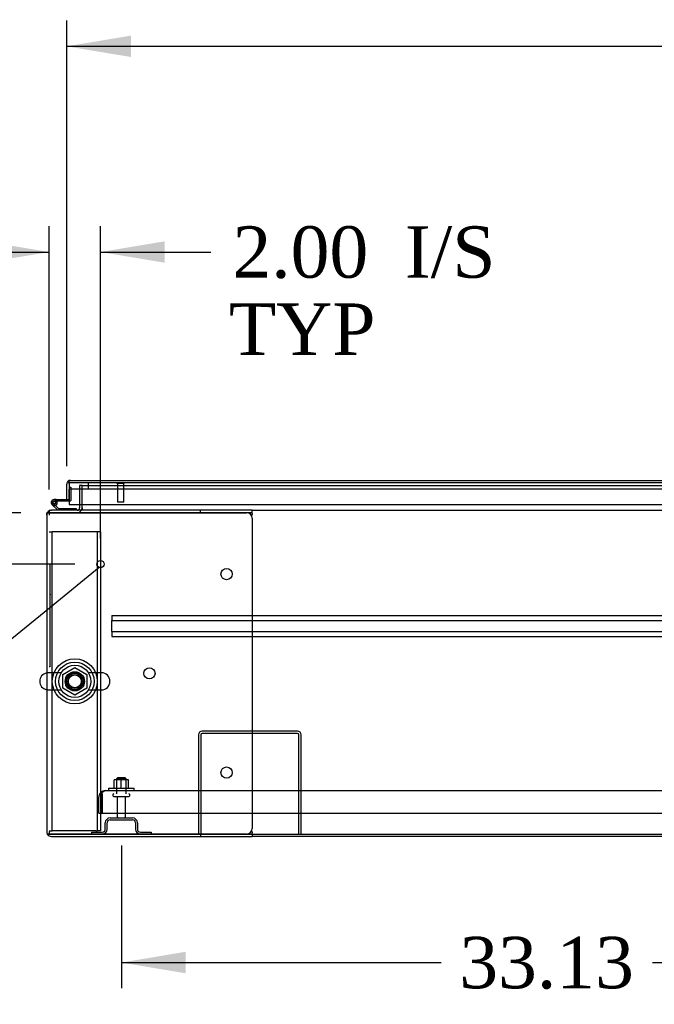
# Model space of a CAD drawing. Header units: inches. Extents: x 2 to 538, y -2 to 358.
# Tile 5 of 22: x 129 to 153, y 35 to 73. Entities that reach past the tile are written whole.
import ezdxf
from ezdxf import colors
from ezdxf.entities.mleader import LeaderData, LeaderLine
from ezdxf.enums import TextEntityAlignment as Align
from ezdxf.lldxf.tags import DXFTag
from ezdxf.math import Vec2, Vec3

# ---------------------------------------------------------------- set-up
doc = ezdxf.new("R2010")
doc.units = ezdxf.units.IN
doc.header["$MEASUREMENT"] = 0
for name, color, linetype in [('COM40565', 7, 'Continuous'), ('COM43135', 7, 'Continuous'), ('COM50521', 7, 'Continuous'), ('COM50570', 7, 'Continuous'), ('COM50799-5', 7, 'Continuous'), ('COM54578-68', 7, 'Continuous'), ('COM54928-3', 7, 'Continuous'), ('COM55702-64', 7, 'Continuous'), ('COM71159-5', 7, 'Continuous'), ('COM71163-7', 7, 'Continuous'), ('Default', 7, 'Continuous'), ('GSK11033', 7, 'Continuous'), ('NTS166105', 7, 'Continuous'), ('NTS166905', 7, 'Continuous'), ('QLB20205', 7, 'Continuous'), ('SCS00680', 7, 'Continuous'), ('STD21878', 7, 'Continuous'), ('STD26094', 7, 'Continuous'), ('WAF25059', 7, 'Continuous'), ('WAF25362', 7, 'Continuous'), ('WAM254785', 7, 'Continuous')]:
    doc.layers.add(name, color=color, linetype=linetype)
doc.styles.add('SEACAD_Times_New_Roman', font='times.ttf')
tags = doc.linetypes.add('HIDDEN2', pattern=[0.1875, 0.125, -0.0625]).pattern_tags.tags
tags[6:7] = [DXFTag(74, 4), DXFTag(75, 0), DXFTag(340, '0'), DXFTag(46, 0.0), DXFTag(50, 0.0), DXFTag(44, 0.0), DXFTag(45, 0.0)]
tags[4:5] = [DXFTag(74, 4), DXFTag(75, 0), DXFTag(340, '0'), DXFTag(46, 0.0), DXFTag(50, 0.0), DXFTag(44, 0.0), DXFTag(45, 0.0)]
doc.dimstyles.new('HAMMOND_(STH_-_540x360)', dxfattribs={"dimtxt": 2, "dimasz": 2.5, "dimexe": 1, "dimexo": 1, "dimgap": 0.5, "dimtad": 0, "dimtih": 1, "dimtoh": 1, "dimzin": 0, "dimdsep": 46, "dimtxsty": 'SEACAD_Times_New_Roman', "dimblk1": '_SE_FILLED', "dimblk2": '_SE_FILLED', "dimsah": 1, "dimcen": 1, "dimadec": 0, "dimazin": 0, "dimtfac": 0.8, "dimtofl": 0, "dimtmove": 0, "dimatfit": 3, "dimfxl": 1, "dimtolj": 1, "dimtzin": 0, "dimarcsym": 0})

# ---------------------------------------------------------------- blocks, each defined once
blk = doc.blocks.new('_SE_FILLED')
at = {"color": 0}
blk.add_line((0, 0), (-1, 0), dxfattribs=at)
blk.add_solid([(0, 0), (-1, -0.1665), (-1, 0.1665), (0, 0)], dxfattribs=at)
blk = doc.blocks.new('SE1')
at = {"layer": 'COM40565', "color": 7, "linetype": 'HIDDEN2'}
for p, q in [((129.748, 53.379), (129.873, 53.379)), ((129.933, 53.379), (129.873, 53.379)), ((129.873, 41.754), (129.873, 53.379)), ((131.563, 53.379), (129.933, 53.379)), ((131.623, 53.379), (131.563, 53.379)), ((131.623, 53.379), (131.623, 41.754)), ((131.748, 53.379), (131.623, 53.379)), ((131.748, 53.379), (131.748, 41.754)), ((129.748, 41.754), (129.873, 41.754)), ((129.933, 41.754), (129.873, 41.754)), ((131.563, 41.754), (129.933, 41.754)), ((131.563, 41.754), (131.623, 41.754)), ((131.748, 41.754), (131.623, 41.754))]:
    blk.add_line(p, q, dxfattribs=at)
blk.add_circle((130.748, 47.567), 0.375, dxfattribs=at)
at = {"layer": 'COM43135', "color": 7, "linetype": 'HIDDEN2'}
for p, q in [((131.934, 43.316), (199.434, 43.316)), ((131.934, 43.316), (131.934, 43.316)), ((131.934, 43.316), (131.934, 43.316)), ((131.684, 42.441), (131.684, 43.066)), ((131.809, 43.193), (131.759, 43.244)), ((131.809, 43.193), (131.809, 43.066)), ((131.809, 43.066), (131.809, 43.066)), ((131.809, 42.441), (131.809, 43.066)), ((131.81, 43.066), (131.81, 43.244)), ((131.81, 43.066), (131.81, 42.441)), ((131.684, 42.441), (131.809, 42.441)), ((131.81, 42.441), (199.559, 42.441))]:
    blk.add_line(p, q, dxfattribs=at)
for start, end in [(90.1219, 134.5601), (90, 90.0436), (134.5601, 180)]:
    blk.add_arc((131.934, 43.066), 0.25, start, end, dxfattribs=at)
blk.add_open_spline([(131.81, 43.244), (131.83, 43.267), (131.851, 43.285), (131.893, 43.309), (131.913, 43.316), (131.934, 43.316)], degree=3, knots=[0, 0, 0, 0, 0.5, 0.5, 1, 1, 1, 1], dxfattribs=at)
at = {"layer": 'COM50521', "color": 7, "linetype": 'HIDDEN2'}
for p, q in [((139.416, 45.629), (135.702, 45.629)), ((135.559, 45.486), (135.559, 41.629)), ((135.654, 45.486), (135.654, 41.629)), ((139.416, 45.534), (135.702, 45.534)), ((139.464, 41.629), (139.464, 45.486)), ((139.559, 41.629), (139.559, 45.486))]:
    blk.add_line(p, q, dxfattribs=at)
for centre, radius, start, end in [((135.702, 45.486), 0.143, 90, 180), ((139.416, 45.486), 0.143, 0, 90), ((135.702, 45.486), 0.048, 90, 180), ((139.416, 45.486), 0.048, 0, 90)]:
    blk.add_arc(centre, radius, start, end, dxfattribs=at)
at = {"layer": 'COM50570', "color": 7, "linetype": 'HIDDEN2'}
for p, q in [((132.184, 50.127), (132.184, 50.084)), ((132.184, 50.127), (199.184, 50.127)), ((132.184, 50.084), (132.184, 49.982)), ((132.184, 49.982), (132.184, 49.939)), ((132.184, 49.502), (132.184, 49.939)), ((132.184, 49.939), (199.184, 49.939)), ((132.184, 49.502), (132.184, 49.459)), ((132.184, 49.502), (199.184, 49.502)), ((132.184, 49.459), (132.184, 49.357)), ((132.184, 49.357), (132.184, 49.314)), ((132.184, 49.314), (199.184, 49.314))]:
    blk.add_line(p, q, dxfattribs=at)
at = {"layer": 'COM50799-5', "color": 7, "linetype": 'Continuous'}
for p, q in [((130.434, 54.637), (130.434, 55.239)), ((130.529, 55.302), (130.49, 55.352)), ((130.529, 55.239), (130.529, 55.352)), ((130.529, 55.302), (130.529, 55.239)), ((130.529, 55.239), (130.529, 55.239)), ((130.529, 55.239), (130.529, 54.444)), ((130.577, 55.382), (130.576, 55.382)), ((130.577, 55.382), (130.577, 55.382)), ((130.577, 55.382), (165.416, 55.382)), ((130.529, 54.637), (130.529, 55.037)), ((130.434, 54.637), (130.529, 54.637)), ((130.529, 54.444), (165.416, 54.444))]:
    blk.add_line(p, q, dxfattribs=at)
for start, end in [(127.5036, 180), (90.1561, 127.5036), (90, 90.0762)]:
    blk.add_arc((130.577, 55.239), 0.143, start, end, dxfattribs=at)
blk.add_open_spline([(130.529, 55.352), (130.537, 55.362), (130.545, 55.369), (130.557, 55.377), (130.561, 55.379), (130.569, 55.381), (130.573, 55.382), (130.577, 55.382)], degree=3, knots=[0, 0, 0, 0, 0.5, 0.5, 0.75, 0.75, 1, 1, 1, 1], dxfattribs=at)
at = {"layer": 'COM54578-68', "color": 7, "linetype": 'HIDDEN2'}
for p, q in [((130.529, 55.125), (130.591, 55.125)), ((130.591, 55.125), (130.591, 54.6)), ((129.886, 54.507), (129.886, 54.532)), ((129.936, 54.582), (129.961, 54.582)), ((129.961, 54.457), (129.936, 54.457)), ((129.949, 54.575), (130.052, 54.575)), ((130.065, 54.53), (130.003, 54.525)), ((130.011, 54.532), (130.011, 54.507)), ((130.566, 54.575), (130.529, 54.575))]:
    blk.add_line(p, q, dxfattribs=at)
at = {"layer": 'COM54578-68', "color": 7, "linetype": 'Continuous'}
for p, q in [((130.081, 54.222), (129.87, 54.433)), ((129.912, 54.478), (130.107, 54.284)), ((130.016, 54.637), (129.949, 54.637)), ((130.066, 54.52), (130.004, 54.52)), ((130.016, 54.637), (130.434, 54.637)), ((130.052, 54.575), (130.072, 54.575)), ((130.529, 54.575), (130.072, 54.575)), ((130.107, 54.284), (130.801, 54.284)), ((130.801, 54.284), (130.801, 54.222))]:
    blk.add_line(p, q, dxfattribs=at)
blk.add_circle((129.949, 54.52), 0.05, dxfattribs=at)
for radius, start, end in [(0.117, 0, 227.608), (0.055, 0, 228.8041), (0.055, 228.8041, 0), (0.117, 287.0274, 0), (0.135, 24.0421, 60.0736)]:
    blk.add_arc((129.949, 54.52), radius, start, end, dxfattribs=at)
at = {"layer": 'COM54578-68', "color": 7, "linetype": 'HIDDEN2'}
for centre, radius, start, end in [((129.949, 54.52), 0.117, 227.608, 287.0274), ((129.936, 54.532), 0.05, 90, 180), ((129.936, 54.507), 0.05, 180, 270), ((129.961, 54.532), 0.05, 0, 90), ((129.961, 54.507), 0.05, 270, 0), ((130.566, 54.6), 0.025, 270, 0)]:
    blk.add_arc(centre, radius, start, end, dxfattribs=at)
at = {"layer": 'COM54928-3', "color": 7, "linetype": 'Continuous'}
for p, q in [((129.653, 54.032), (129.653, 41.724)), ((129.678, 54.127), (129.843, 54.127)), ((129.843, 54.127), (129.678, 54.127)), ((135.644, 54.222), (129.843, 54.222)), ((129.843, 54.127), (129.843, 54.127)), ((135.644, 54.127), (129.843, 54.127)), ((129.843, 54.127), (137.433, 54.127)), ((137.653, 54.222), (135.644, 54.222)), ((135.644, 54.127), (135.644, 54.222)), ((137.653, 54.127), (135.644, 54.127)), ((137.632, 53.999), (137.638, 54.032)), ((137.653, 54.127), (137.653, 54.222)), ((137.653, 54.099), (137.653, 54.127)), ((137.653, 53.907), (137.653, 41.849)), ((137.638, 41.724), (137.632, 41.756)), ((129.678, 41.629), (129.843, 41.629)), ((129.843, 41.629), (129.678, 41.629)), ((129.843, 41.629), (129.843, 41.629)), ((129.843, 41.629), (135.644, 41.629)), ((137.433, 41.629), (129.843, 41.629)), ((129.843, 41.534), (135.644, 41.534)), ((135.644, 41.629), (135.644, 41.534)), ((135.644, 41.629), (137.653, 41.629)), ((135.644, 41.534), (137.653, 41.534)), ((137.653, 41.629), (137.653, 41.657)), ((137.653, 41.629), (137.653, 41.534))]:
    blk.add_line(p, q, dxfattribs=at)
for centre in [(136.653, 51.737), (133.653, 47.878), (136.653, 44.019)]:
    blk.add_circle(centre, 0.218, dxfattribs=at)
for centre, radius, start, end in [((129.843, 54.032), 0.19, 150, 180), ((129.843, 54.032), 0.19, 90, 150), ((137.433, 53.907), 0.22, 0, 90), ((138.641, 53.854), 1.018, 166.0666, 169.9308), ((137.433, 41.849), 0.22, 270, 0), ((129.843, 41.724), 0.19, 180, 210), ((129.843, 41.724), 0.19, 210, 270), ((138.641, 41.902), 1.018, 190.0692, 193.9334)]:
    blk.add_arc(centre, radius, start, end, dxfattribs=at)
for centre, start_param, end_param in [((129.843, 54.032), 2.617994, 3.141593), ((129.843, 41.724), 3.141593, 3.665191)]:
    blk.add_ellipse(centre, major_axis=(0.19, 0), ratio=0.999171, start_param=start_param, end_param=end_param, dxfattribs=at)
at = {"layer": 'COM55702-64', "color": 7, "linetype": 'HIDDEN2'}
for p, q in [((132.121, 42.254), (132.996, 42.254)), ((132.121, 42.182), (132.996, 42.182)), ((131.934, 41.816), (131.934, 42.066)), ((132.006, 41.816), (132.006, 42.066)), ((133.112, 42.066), (133.112, 41.816)), ((133.184, 42.066), (133.184, 41.816)), ((131.396, 41.701), (131.818, 41.701)), ((131.396, 41.701), (131.396, 41.629)), ((133.299, 41.701), (133.721, 41.701)), ((133.721, 41.701), (133.721, 41.629))]:
    blk.add_line(p, q, dxfattribs=at)
for centre, radius, start, end in [((132.121, 42.066), 0.188, 90, 180), ((132.121, 42.066), 0.116, 90, 180), ((132.996, 42.066), 0.188, 0, 90), ((132.996, 42.066), 0.116, 0, 90), ((131.818, 41.816), 0.188, 270, 0), ((131.818, 41.816), 0.116, 270, 0), ((133.299, 41.816), 0.188, 180, 270), ((133.299, 41.816), 0.116, 180, 270)]:
    blk.add_arc(centre, radius, start, end, dxfattribs=at)
at = {"layer": 'COM71159-5', "color": 7, "linetype": 'HIDDEN2'}
for p, q in [((130.933, 55.189), (130.933, 54.444)), ((131.028, 55.189), (130.933, 55.189))]:
    blk.add_line(p, q, dxfattribs=at)
at = {"layer": 'COM71159-5', "color": 7, "linetype": 'Continuous'}
for p, q in [((130.933, 54.444), (130.933, 54.317)), ((129.678, 54.127), (129.653, 54.127)), ((129.653, 54.032), (129.653, 54.127)), ((165.494, 41.534), (137.653, 41.534))]:
    blk.add_line(p, q, dxfattribs=at)
for radius, start in [(0.095, 270), (0.19, 330)]:
    blk.add_arc((130.838, 54.317), radius, start, 0, dxfattribs=at)
at = {"layer": 'COM71159-5', "color": 7, "linetype": 'HIDDEN2'}
blk.add_arc((130.838, 54.317), 0.19, 270, 330, dxfattribs=at)
at = {"layer": 'COM71163-7', "color": 7, "linetype": 'HIDDEN2'}
for p, q in [((131.028, 54.444), (131.028, 55.189)), ((131.028, 55.189), (200.341, 55.189)), ((129.748, 54.196), (129.748, 54.032)), ((129.748, 41.724), (129.748, 41.629))]:
    blk.add_line(p, q, dxfattribs=at)
at = {"layer": 'COM71163-7', "color": 7, "linetype": 'Continuous'}
for p, q in [((131.028, 54.317), (131.028, 54.444)), ((129.748, 54.222), (129.843, 54.222)), ((129.748, 54.222), (129.748, 54.196)), ((131.028, 54.317), (131.028, 54.222)), ((137.653, 54.222), (193.716, 54.222)), ((137.653, 41.629), (193.716, 41.629))]:
    blk.add_line(p, q, dxfattribs=at)
at = {"layer": 'GSK11033', "color": 7, "linetype": 'HIDDEN2'}
for p, q in [((165.416, 55.287), (130.529, 55.287)), ((131.279, 55.037), (131.279, 55.287)), ((165.416, 55.037), (130.529, 55.037))]:
    blk.add_line(p, q, dxfattribs=at)
at = {"layer": 'GSK11033', "color": 7, "linetype": 'Continuous'}
for p, q in [((130.529, 55.287), (130.529, 55.287)), ((130.529, 55.287), (130.529, 55.037)), ((130.529, 55.037), (130.529, 55.037))]:
    blk.add_line(p, q, dxfattribs=at)
at = {"layer": 'NTS166105', "color": 7, "linetype": 'HIDDEN2'}
for p, q in [((132.558, 43.732), (132.283, 43.732)), ((132.283, 43.412), (132.283, 43.732)), ((132.833, 43.732), (132.558, 43.732)), ((132.558, 43.412), (132.558, 43.732)), ((132.833, 43.412), (132.833, 43.732))]:
    blk.add_line(p, q, dxfattribs=at)
at = {"layer": 'NTS166905', "color": 7, "linetype": 'HIDDEN2'}
for p, q in [((130.283, 47.83), (130.752, 48.104)), ((130.752, 48.104), (131.213, 47.83)), ((130.283, 47.304), (130.283, 47.83)), ((131.213, 47.83), (131.213, 47.304)), ((130.748, 47.032), (130.283, 47.304)), ((131.213, 47.304), (130.748, 47.032))]:
    blk.add_line(p, q, dxfattribs=at)
blk.add_circle((130.748, 47.567), 0.263, dxfattribs=at)
at = {"layer": 'QLB20205', "color": 7, "linetype": 'HIDDEN2'}
for p, q in [((129.778, 52.127), (129.748, 52.127)), ((129.778, 52.127), (129.778, 51.752)), ((129.778, 51.752), (129.778, 48.502)), ((129.795, 50.954), (129.778, 50.954)), ((129.793, 50.954), (129.793, 50.933)), ((129.793, 50.933), (129.778, 50.933)), ((129.795, 50.92), (129.778, 50.92)), ((129.793, 50.918), (129.778, 50.918)), ((129.793, 50.907), (129.778, 50.907)), ((129.793, 50.879), (129.778, 50.879)), ((129.793, 50.794), (129.778, 50.794)), ((129.793, 50.777), (129.778, 50.777)), ((129.778, 50.776), (129.795, 50.776)), ((129.778, 50.776), (129.795, 50.776)), ((129.795, 50.736), (129.778, 50.736)), ((129.793, 50.564), (129.778, 50.564)), ((129.793, 50.926), (129.793, 50.933)), ((129.793, 50.907), (129.793, 50.918)), ((129.793, 50.879), (129.793, 50.907)), ((129.793, 50.794), (129.793, 50.879)), ((129.793, 50.777), (129.793, 50.794)), ((129.793, 50.726), (129.793, 50.733)), ((129.793, 50.564), (129.793, 50.726)), ((129.793, 50.632), (129.795, 50.632)), ((129.795, 50.529), (129.778, 50.529)), ((129.793, 50.379), (129.778, 50.379)), ((129.793, 50.357), (129.778, 50.357)), ((129.778, 50.35), (129.795, 50.35)), ((129.793, 50.3), (129.778, 50.3)), ((129.793, 50.519), (129.793, 50.527)), ((129.793, 50.41), (129.793, 50.519)), ((129.793, 50.379), (129.793, 50.41)), ((129.793, 50.357), (129.793, 50.379)), ((129.793, 50.159), (129.793, 50.3)), ((129.795, 50.293), (129.793, 50.293)), ((129.793, 50.159), (129.778, 50.159)), ((129.793, 50.076), (129.778, 50.076)), ((129.793, 50.072), (129.778, 50.072)), ((129.793, 50.064), (129.778, 50.064)), ((129.793, 50.053), (129.778, 50.053)), ((129.793, 50.033), (129.778, 50.033)), ((129.793, 49.965), (129.778, 49.965)), ((129.793, 49.942), (129.778, 49.942)), ((129.793, 49.873), (129.778, 49.873)), ((129.793, 50.159), (129.795, 50.159)), ((129.793, 50.072), (129.793, 50.076)), ((129.793, 50.064), (129.793, 50.072)), ((129.793, 50.053), (129.793, 50.064)), ((129.793, 50.033), (129.793, 50.053)), ((129.793, 49.965), (129.793, 50.033)), ((129.793, 49.942), (129.793, 49.965)), ((129.793, 49.731), (129.793, 49.873)), ((129.795, 49.865), (129.793, 49.865)), ((129.793, 49.731), (129.778, 49.731)), ((129.793, 49.649), (129.778, 49.649)), ((129.793, 49.645), (129.778, 49.645)), ((129.793, 49.636), (129.778, 49.636)), ((129.793, 49.625), (129.778, 49.625)), ((129.793, 49.605), (129.778, 49.605)), ((129.793, 49.537), (129.778, 49.537)), ((129.793, 49.514), (129.778, 49.514)), ((129.795, 49.44), (129.778, 49.44)), ((129.793, 49.434), (129.778, 49.434)), ((129.793, 49.409), (129.778, 49.409)), ((129.793, 49.731), (129.795, 49.731)), ((129.793, 49.645), (129.793, 49.649)), ((129.793, 49.636), (129.793, 49.645)), ((129.793, 49.625), (129.793, 49.636)), ((129.793, 49.605), (129.793, 49.625)), ((129.793, 49.537), (129.793, 49.605)), ((129.793, 49.514), (129.793, 49.537)), ((129.793, 49.409), (129.793, 49.434)), ((129.793, 49.317), (129.793, 49.409)), ((129.793, 49.317), (129.778, 49.317)), ((129.778, 49.296), (129.795, 49.296)), ((129.793, 49.296), (129.793, 49.317)), ((129.778, 48.502), (129.778, 48.127)), ((129.778, 48.127), (129.748, 48.127))]:
    blk.add_line(p, q, dxfattribs=at)
at = {"layer": 'SCS00680', "color": 7, "linetype": 'HIDDEN2'}
for p, q in [((130.218, 47.898), (129.712, 47.898)), ((131.783, 47.898), (131.278, 47.898)), ((129.712, 47.235), (130.218, 47.235)), ((131.278, 47.235), (131.783, 47.235))]:
    blk.add_line(p, q, dxfattribs=at)
for radius in [0.625, 0.312, 0.252]:
    blk.add_circle((130.748, 47.567), radius, dxfattribs=at)
at = {"layer": 'SCS00680', "color": 7, "linetype": 'Continuous'}
blk.add_arc((129.712, 47.567), 0.331, 100.3132, 259.6868, dxfattribs=at)
at = {"layer": 'SCS00680', "color": 7, "linetype": 'HIDDEN2'}
for centre, start, end in [((129.712, 47.567), 90, 100.3132), ((131.783, 47.567), 270, 90), ((129.712, 47.567), 259.6868, 270)]:
    blk.add_arc(centre, 0.331, start, end, dxfattribs=at)
at = {"layer": 'STD21878', "color": 7, "linetype": 'HIDDEN2'}
for p, q in [((132.388, 55.287), (132.388, 55.256)), ((132.669, 55.256), (132.388, 55.256)), ((132.404, 55.256), (132.404, 54.537)), ((132.654, 54.537), (132.654, 55.256)), ((132.669, 55.256), (132.669, 55.287)), ((132.654, 54.537), (132.404, 54.537))]:
    blk.add_line(p, q, dxfattribs=at)
blk.add_circle((131.748, 52.127), 0.141, dxfattribs=at)
at = {"layer": 'STD26094', "color": 7, "linetype": 'HIDDEN2'}
for p, q in [((132.409, 43.816), (132.371, 43.778)), ((132.371, 43.778), (132.746, 43.778)), ((132.371, 43.778), (132.371, 43.191)), ((132.709, 43.816), (132.409, 43.816)), ((132.746, 43.778), (132.709, 43.816)), ((132.746, 43.191), (132.746, 43.778)), ((132.234, 43.161), (132.234, 43.121)), ((132.264, 43.091), (132.854, 43.091)), ((132.394, 43.091), (132.394, 42.314)), ((132.724, 42.314), (132.724, 43.091)), ((132.884, 43.121), (132.884, 43.161))]:
    blk.add_line(p, q, dxfattribs=at)
for centre, radius, start, end in [((132.264, 43.161), 0.03, 90, 180), ((132.264, 43.121), 0.03, 180, 270), ((132.854, 43.161), 0.03, 0, 90), ((132.854, 43.121), 0.03, 270, 0), ((132.454, 42.314), 0.06, 180, 270), ((132.664, 42.314), 0.06, 270, 0)]:
    blk.add_arc(centre, radius, start, end, dxfattribs=at)
at = {"layer": 'WAF25059', "color": 7, "linetype": 'HIDDEN2'}
for p, q in [((132.059, 43.412), (133.059, 43.412)), ((132.059, 43.412), (132.059, 43.316)), ((133.059, 43.316), (133.059, 43.412))]:
    blk.add_line(p, q, dxfattribs=at)
at = {"layer": 'WAF25362', "color": 7, "linetype": 'HIDDEN2'}
for radius in [0.875, 0.344]:
    blk.add_circle((130.748, 47.567), radius, dxfattribs=at)
at = {"layer": 'WAM254785', "color": 7, "linetype": 'HIDDEN2'}
for radius in [0.75, 0.312]:
    blk.add_circle((130.748, 47.567), radius, dxfattribs=at)
blk = doc.blocks.new('DMBLK3252')
at = {"layer": 'Default', "linetype": 'Continuous'}
for points in [[(132.934, 72.682), (130.434, 72.265), (132.934, 71.849)], [(198.435, 72.682), (198.435, 71.849), (200.935, 72.265)]]:
    blk.add_hatch(color=7, dxfattribs=at).paths.add_polyline_path(points)
at = {"layer": 'Default', "color": 7, "linetype": 'Continuous'}
for p, q in [((130.434, 55.938), (130.434, 73.265)), ((200.935, 55.938), (200.935, 73.265)), ((130.434, 72.265), (160.411, 72.265)), ((170.958, 72.265), (200.935, 72.265))]:
    blk.add_line(p, q, dxfattribs=at)
at = {"layer": 'Default', "color": 7, "linetype": 'Continuous', "style": 'SEACAD_Times_New_Roman'}
for s, p in [('70.50', (162.272, 73.265)), ('DOOR ', (161.111, 70.265))]:
    blk.add_text(s, height=2, dxfattribs=at).set_placement(p, align=Align.TOP_LEFT)
blk = doc.blocks.new('DMBLK3255')
at = {"layer": 'Default', "linetype": 'Continuous'}
for points in [[(117.352, 56.627), (117.769, 54.127), (118.185, 56.627)], [(117.352, 49.627), (118.185, 49.627), (117.769, 52.127)]]:
    blk.add_hatch(color=7, dxfattribs=at).paths.add_polyline_path(points)
at = {"layer": 'Default', "color": 7, "linetype": 'Continuous'}
for p, q in [((117.769, 57.977), (116.769, 57.977)), ((117.769, 54.127), (117.769, 57.977)), ((128.653, 54.127), (116.769, 54.127)), ((130.748, 52.127), (116.769, 52.127)), ((117.769, 47.127), (117.769, 52.127))]:
    blk.add_line(p, q, dxfattribs=at)
at = {"layer": 'Default', "color": 7, "linetype": 'Continuous', "style": 'SEACAD_Times_New_Roman'}
for s, p in [('2.00', (105.901, 58.977)), ('I/S', (112.609, 58.977)), ('TYP', (105.759, 55.977))]:
    blk.add_text(s, height=2, dxfattribs=at).set_placement(p, align=Align.TOP_LEFT)
blk = doc.blocks.new('DMBLK3256')
at = {"layer": 'Default', "linetype": 'Continuous'}
for points in [[(127.248, 64.682), (127.248, 63.849), (129.748, 64.265)], [(134.248, 64.682), (131.748, 64.265), (134.248, 63.849)]]:
    blk.add_hatch(color=7, dxfattribs=at).paths.add_polyline_path(points)
at = {"layer": 'Default', "color": 7, "linetype": 'Continuous'}
for p, q in [((129.748, 55.032), (129.748, 65.265)), ((131.748, 53.127), (131.748, 65.265)), ((124.748, 64.265), (129.748, 64.265)), ((131.748, 64.265), (135.04, 64.265)), ((135.04, 64.265), (136.04, 64.265))]:
    blk.add_line(p, q, dxfattribs=at)
at = {"layer": 'Default', "color": 7, "linetype": 'Continuous', "style": 'SEACAD_Times_New_Roman'}
for s, p in [('2.00', (136.882, 65.265)), ('I/S', (143.59, 65.265)), ('TYP', (136.74, 62.265))]:
    blk.add_text(s, height=2, dxfattribs=at).set_placement(p, align=Align.TOP_LEFT)
blk = doc.blocks.new('DMBLK3257')
at = {"layer": 'Default', "linetype": 'Continuous'}
for points in [[(135.059, 36.213), (135.059, 37.047), (132.559, 36.63)], [(163.184, 36.213), (165.684, 36.63), (163.184, 37.047)]]:
    blk.add_hatch(color=7, dxfattribs=at).paths.add_polyline_path(points)
at = {"layer": 'Default', "color": 7, "linetype": 'Continuous'}
for p, q in [((165.684, 42.091), (165.684, 35.63)), ((132.559, 41.182), (132.559, 35.63)), ((132.559, 36.63), (145.009, 36.63)), ((153.234, 36.63), (165.684, 36.63))]:
    blk.add_line(p, q, dxfattribs=at)
at = {"layer": 'Default', "color": 7, "linetype": 'Continuous', "style": 'SEACAD_Times_New_Roman'}
blk.add_text('33.13', height=2, dxfattribs=at).set_placement((145.709, 37.63), align=Align.TOP_LEFT)

msp = doc.modelspace()

# ---------------------------------------------------------------- block references
at = {"layer": 'Default'}
msp.add_blockref('SE1', (0, 0), dxfattribs=at)

# ---------------------------------------------------------------- dimensions: what is measured, and where the dimension line sits
at = {"layer": 'Default', "color": 7, "linetype": 'Continuous'}
dim = msp.add_linear_dim(base=(130.434, 72.265), p1=(130.434, 54.938), p2=(200.935, 54.938), angle=0, text='\\A1;<>\\PDOOR ', dimstyle='HAMMOND_(STH_-_540x360)', dxfattribs=at)
dim.commit()
dim.dimension.update_dxf_attribs({"geometry": 'DMBLK3252', "text_midpoint": (165.684, 72.265), "dimtype": 161})
dim = msp.add_linear_dim(base=(131.748, 64.265), p1=(129.748, 54.032), p2=(131.748, 52.127), text='\\A1;<> I/S\\PTYP', dimstyle='HAMMOND_(STH_-_540x360)', override={"dimtmove": 1}, dxfattribs=at)
dim.commit()
dim.dimension.update_dxf_attribs({"geometry": 'DMBLK3256', "text_midpoint": (136.04, 64.265), "dimtype": 160})
dim = msp.add_linear_dim(base=(117.769, 54.127), p1=(131.748, 52.127), p2=(129.653, 54.127), angle=90, text='\\A1;<> I/S\\PTYP', dimstyle='HAMMOND_(STH_-_540x360)', override={"dimtmove": 1}, dxfattribs=at)
dim.commit()
dim.dimension.update_dxf_attribs({"geometry": 'DMBLK3255', "text_midpoint": (116.769, 57.977), "dimtype": 160})
dim = msp.add_linear_dim(base=(165.6842, 36.63), p1=(132.559, 42.1818), p2=(165.6842, 43.0908), text='\\A1;<>', dimstyle='HAMMOND_(STH_-_540x360)', dxfattribs=at)
dim.commit()
dim.dimension.update_dxf_attribs({"geometry": 'DMBLK3257', "text_midpoint": (149.1216, 36.63), "dimtype": 160})

# ---------------------------------------------------------------- leaders
ml = msp.add_multileader_mtext('Standard', dxfattribs=at)
ml.set_content('{\\pxsm0.9;\\fTimes New Roman|b0||i0||c0|p34;\\W1.;GROUND STUD\\PBODY\\P}', color=7)
ml.set_leader_properties()
ml.set_arrow_properties(name='_SE_FILLED')
ml.build(insert=Vec2(0, 0))
ml.multileader.update_dxf_attribs({"dogleg_length": 0, "arrow_head_size": 2.5})
ctx = ml.context
ctx.base_point, ctx.char_height, ctx.arrow_head_size, ctx.landing_gap_size = Vec3(101.571, 44.178), 2, 2.5, 0.7
ctx.text_align_type = 1
notes = []
notes.append((ctx, [(0, (1, 1, 0), (123.241, 45.088), (-1, 0), 0, [(0, [(131.692, 51.998)], 0, [])])]))
ctx.mtext.insert, ctx.mtext.alignment = Vec3(112.101, 46.11), 2
for ctx, leaders in notes:
    for number, flags, end, landing, length, lines in leaders:
        leader = LeaderData()
        leader.index, (leader.has_last_leader_line, leader.has_dogleg_vector, leader.attachment_direction) = number, flags
        leader.last_leader_point, leader.dogleg_vector, leader.dogleg_length = Vec3(end), Vec3(landing), length
        for number, points, colour, breaks in lines:
            line = LeaderLine()
            line.index, line.vertices, line.color, line.breaks = number, Vec3.list(points), colors.encode_raw_color(colour), breaks
            leader.lines.append(line)
        ctx.leaders.append(leader)

doc.saveas('drawing.dxf')
